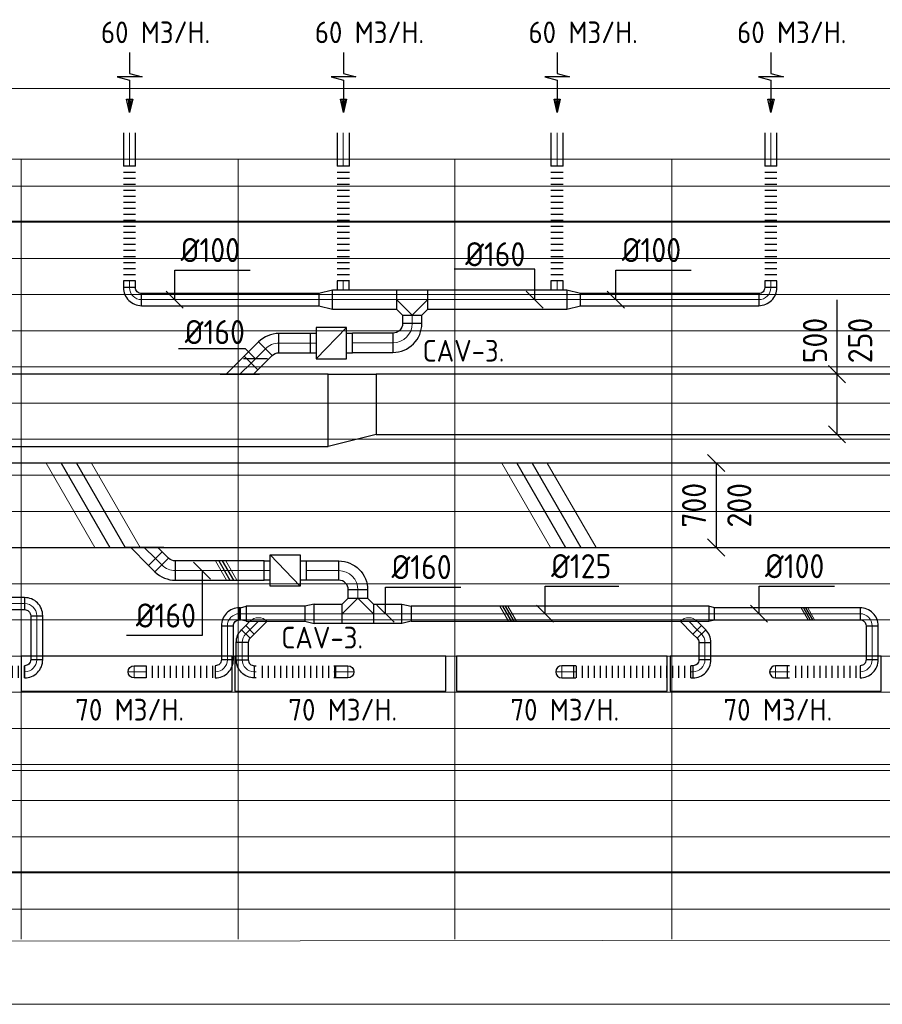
# Model space of a CAD drawing. Header units: millimetres. Extents: x -72425 to 38660, y 7096 to 51783.
# Tile 36 of 54: x -50212 to -43055, y 43598 to 51769. Entities that reach past the tile are written whole.
import ezdxf
from ezdxf.enums import TextEntityAlignment as Align

# ---------------------------------------------------------------- set-up
doc = ezdxf.new("R2010")
doc.units = ezdxf.units.MM
doc.header["$LTSCALE"] = 50
for name, color, linetype, lineweight in [('WL570---_BESTAAND-HARTLIJN', 161, 'Continuous', 0), ('WL570---_BESTAAND-MAATVOERING', 161, 'Continuous', 0), ('WL570---_BESTAAND-TOEVOER', 180, 'Continuous', 0)]:
    doc.layers.add(name, color=color, linetype=linetype, lineweight=lineweight)
for name, color, linetype in [('WL570---_RETOUR', 100, 'Continuous'), ('WL570---_TOEVOER', 200, 'Continuous'), ('WM570---_RETOUR', 2, 'Continuous'), ('WM570---_TOEVOER', 2, 'Continuous')]:
    doc.layers.add(name, color=color, linetype=linetype)
doc.styles.add('LZ-MAATVOEREN', font='simplex')
doc.styles.add('MAATVOERING', font='ISO')

# ---------------------------------------------------------------- blocks, each defined once
blk = doc.blocks.new('A$C33D74301')
at = {"color": 8, "linetype": 'Continuous', "lineweight": 13}
for p, q in [((-7425, 6450), (-68325, 6450)), ((-46800, 6450), (-46800, -25)), ((-46800, 6450), (-46800, -25)), ((-45000, 6450), (-45000, -25)), ((-45000, 6450), (-45000, -25)), ((-43200, 6450), (-43200, -25)), ((-43200, 6450), (-43200, -25)), ((-41400, 6450), (-41400, -25)), ((-41400, 6450), (-41400, -25)), ((-68325, 6225), (-7400, 6225)), ((-68325, 5925), (-7400, 5925)), ((-68325, 5625), (-7400, 5625)), ((-68325, 5325), (-7400, 5325)), ((-68325, 5025), (-7400, 5025)), ((-68325, 4725), (-7400, 4725)), ((-68325, 4725), (-7400, 4725)), ((-68325, 4425), (-7400, 4425)), ((-68325, 4125), (-7400, 4125)), ((-68325, 3825), (-7400, 3825)), ((-68325, 3525), (-7400, 3525)), ((-68325, 3222.5), (-7400, 3225)), ((-68325, 2925), (-7400, 2925)), ((-68325, 2625), (-7400, 2625)), ((-68325, 2325), (-7400, 2325)), ((-68325, 2025), (-7400, 2025)), ((-68325, 1725), (-7400, 1725)), ((-68325, 1425), (-7400, 1425)), ((-56649.8, 1375), (-25252, 1375)), ((-68325, 1125), (0, 1125)), ((-68325, 825), (0, 825)), ((-68325, 525), (0, 525)), ((-68325, 225), (-32550.2, 225)), ((-32550, -24.8), (-68324.7, -62.2))]:
    blk.add_line(p, q, dxfattribs=at)
blk = doc.blocks.new('FLLINE100')
blk.add_line((0, -50), (0, 50))
blk = doc.blocks.new('OEX10000100000')
at = {"rotation": 90}
for p in [(0, -50), (0, -100), (0, -150), (0, -200), (0, -250), (0, -300), (0, -350), (0, -400), (0, -450), (0, -500), (0, -550), (0, -600), (0, -650), (0, -700), (0, -750), (0, -800), (0, -850), (0, -900), (0, -950), (0, -1000)]:
    blk.add_blockref('FLLINE100', p, dxfattribs=at)
blk = doc.blocks.new('KARO')
for p, q in [((1, 0.5), (0, 0.5)), ((0, -0.5), (1, -0.5))]:
    blk.add_line(p, q)
at = {"invisible_edges": 15}
blk.add_3dface([(0, 0.5), (0, -0.5), (1, -0.5), (1, 0.5)], dxfattribs=at)
at = {"layer": 'WL570---_BESTAAND-HARTLIJN'}
blk.add_line((0, 0), (1, 0), dxfattribs=at)
blk = doc.blocks.new('AFZPIJL')
for points in [[(0, -10), (0, -6.52), (-2.06, -5.97), (2.06, -5.97), (0, -5.41), (0, 0)], [(-0.26, -2.22), (0, 0)], [(0.26, -2.22), (0, 0)]]:
    blk.add_lwpolyline(points)
blk.add_lwpolyline([(0.52, -2.22), (-0.52, -2.22), (0, 0)], close=True)
blk = doc.blocks.new('ORN_T_SP')
blk.add_lwpolyline([(-0.5, 0.5), (-0.5, -0.5), (0.5, -0.5), (0.5, 0.5)], close=True)
at = {"style": 'LZ-MAATVOEREN', "flags": 9}
for tag, p in [('ROS_TYPE', (0.6333, 0.6833)), ('ROS_M3H', (0.6333, 0.4833)), ('ROS_ZIJDE', (0.6333, 0.2833)), ('ROS_STAT', (0.6333, 0.0833))]:
    blk.add_attdef(tag, p, '', height=0.125, dxfattribs=at)
blk = doc.blocks.new('KARH')
for p, q in [((1, 0.5), (0, 0.5)), ((0, -0.5), (1, -0.5))]:
    blk.add_line(p, q)
at = {"invisible_edges": 15}
blk.add_3dface([(0, 0.5), (0, -0.5), (1, -0.5), (1, 0.5)], dxfattribs=at)
blk = doc.blocks.new('OBO10000090H')
blk.add_lwpolyline([(50, -100, 0.414214), (-100, 50), (-100, -50, -0.414214), (-50, -100)], format="xyb", close=True)
at = {"invisible_edges": 15}
for points in [[(-91.3, -50.8), (-74, 47.7), (-100, 50), (-100, -50)], [(-82.9, -53), (-48.7, 41), (-74, 47.7), (-91.3, -50.8)], [(-75, -56.7), (-25, 29.9), (-48.7, 41), (-82.9, -53)], [(-67.9, -61.7), (-3.6, 14.9), (-25, 29.9), (-75, -56.7)], [(-61.7, -67.9), (14.9, -3.6), (-3.6, 14.9), (-67.9, -61.7)], [(-56.7, -75), (29.9, -25), (14.9, -3.6), (-61.7, -67.9)], [(-53, -82.9), (41, -48.7), (29.9, -25), (-56.7, -75)], [(-50.8, -91.3), (47.7, -74), (41, -48.7), (-53, -82.9)], [(-50, -100), (50, -100), (47.7, -74), (-50.8, -91.3)]]:
    blk.add_3dface(points, dxfattribs=at)
at = {"layer": 'WL570---_BESTAAND-HARTLIJN'}
blk.add_arc((-100, -100), 100, 0, 90, dxfattribs=at)
blk = doc.blocks.new('VV160025050025004000RG')
blk.add_lwpolyline([(0, 300), (400, 300), (400, -200), (0, -300)], close=True)
at = {"invisible_edges": 15}
blk.add_3dface([(0, 300), (400, 300), (400, -200), (0, -300)], dxfattribs=at)
blk = doc.blocks.new('MVLINE')
blk.add_line((35.4, -35.4), (-35.4, 35.4))
blk = doc.blocks.new('OBO10000090ZE')
blk.add_lwpolyline([(-50, 0), (50, 0), (50, 100, 1), (-50, 100)], format="xyb", close=True)
at = {"layer": 'WL570---_BESTAAND-HARTLIJN'}
for points in [[(-50, 100), (50, 100)], [(0, 0), (0, 150)]]:
    blk.add_lwpolyline(points, dxfattribs=at)
blk = doc.blocks.new('OBO10000090L')
blk.add_lwpolyline([(50, 0, 0.414214), (-100, 150), (-100, 50, -0.414214), (-50, 0)], format="xyb", close=True)
at = {"invisible_edges": 15}
for points in [[(-91.3, 49.2), (-74, 147.7), (-100, 150), (-100, 50)], [(-82.9, 47), (-48.7, 141), (-74, 147.7), (-91.3, 49.2)], [(-75, 43.3), (-25, 129.9), (-48.7, 141), (-82.9, 47)], [(-67.9, 38.3), (-3.6, 114.9), (-25, 129.9), (-75, 43.3)], [(-61.7, 32.1), (14.9, 96.4), (-3.6, 114.9), (-67.9, 38.3)], [(-56.7, 25), (29.9, 75), (14.9, 96.4), (-61.7, 32.1)], [(-53, 17.1), (41, 51.3), (29.9, 75), (-56.7, 25)], [(-50.8, 8.7), (47.7, 26), (41, 51.3), (-53, 17.1)], [(-50, 0), (50, 0), (47.7, 26), (-50.8, 8.7)]]:
    blk.add_3dface(points, dxfattribs=at)
at = {"layer": 'WL570---_BESTAAND-HARTLIJN'}
blk.add_arc((-100, 0), 100, 0, 90, dxfattribs=at)
blk = doc.blocks.new('OEX1000058500')
at = {"rotation": 180}
for p in [(50, 0), (100, 0), (150, 0), (200, 0), (250, 0), (300, 0), (350, 0), (400, 0), (450, 0), (500, 0), (550, 0)]:
    blk.add_blockref('FLLINE100', p, dxfattribs=at)
blk = doc.blocks.new('OZA1250100045L')
blk.add_lwpolyline([(-70.7, 0), (-106.1, 35.4), (-35.4, 106.1), (70.7, 0)])
at = {"layer": 'WL570---_BESTAAND-HARTLIJN'}
blk.add_line((0, 0), (-70.7, 70.7), dxfattribs=at)
at = {"layer": 'WL570---_BESTAAND-TOEVOER'}
blk.add_arc((0, 70.7), 100, 225, 315, dxfattribs=at)
blk = doc.blocks.new('OBO10000045H')
blk.add_lwpolyline([(50, -41.4, 0.198912), (6.1, 64.6), (-64.6, -6.1, -0.198912), (-50, -41.4)], format="xyb", close=True)
at = {"invisible_edges": 15}
for points in [[(-61.7, -9.3), (14.9, 55), (6.1, 64.6), (-64.6, -6.1)], [(-59, -12.7), (22.9, 44.6), (14.9, 55), (-61.7, -9.3)], [(-56.7, -16.4), (29.9, 33.6), (22.9, 44.6), (-59, -12.7)], [(-54.7, -20.3), (35.9, 22), (29.9, 33.6), (-56.7, -16.4)], [(-53, -24.3), (41, 9.9), (35.9, 22), (-54.7, -20.3)], [(-51.7, -28.5), (44.9, -2.6), (41, 9.9), (-53, -24.3)], [(-50.8, -32.7), (47.7, -15.4), (44.9, -2.6), (-51.7, -28.5)], [(-50.2, -37.1), (49.4, -28.3), (47.7, -15.4), (-50.8, -32.7)], [(-50, -41.4), (50, -41.4), (49.4, -28.3), (-50.2, -37.1)]]:
    blk.add_3dface(points, dxfattribs=at)
at = {"layer": 'WL570---_BESTAAND-HARTLIJN'}
blk.add_arc((-100, -41.4), 100, 0, 45, dxfattribs=at)
blk = doc.blocks.new('OSV1251000460G')
blk.add_lwpolyline([(0, -62.5), (46.7, -50), (46.7, 50), (0, 62.5)], close=True)
at = {"layer": 'WL570---_BESTAAND-HARTLIJN'}
blk.add_line((0, 0), (46.7, 0), dxfattribs=at)
blk = doc.blocks.new('OEX1000080500')
at = {"rotation": 180}
for p in [(50, 0), (100, 0), (150, 0), (200, 0), (250, 0), (300, 0), (350, 0), (400, 0), (450, 0), (500, 0), (550, 0), (600, 0), (650, 0), (700, 0), (750, 0), (800, 0)]:
    blk.add_blockref('FLLINE100', p, dxfattribs=at)
blk = doc.blocks.new('OAF16000045R')
blk.add_line((-163.1, 0), (163.1, 0))
blk.add_lwpolyline([(-113.1, 0), (35.4, 148.5), (148.5, 35.4), (113.1, 0)])
at = {"layer": 'WL570---_BESTAAND-HARTLIJN'}
blk.add_line((91.9, 91.9), (0, 0), dxfattribs=at)
blk = doc.blocks.new('VBX1601600016025000')
blk.add_lwpolyline([(50, -130), (300, -130), (300, 130), (50, 130)], close=True)
for points in [[(50, 80), (0, 80), (0, -80), (50, -80)], [(300, -80), (350, -80), (350, 80), (300, 80)]]:
    blk.add_lwpolyline(points)
at = {"layer": 'WL570---_BESTAAND-HARTLIJN'}
blk.add_line((300, 0), (350, 0), dxfattribs=at)
at = {"layer": 'WL570---_BESTAAND-TOEVOER'}
blk.add_line((50, -130), (300, 130), dxfattribs=at)
blk = doc.blocks.new('OSV16010001120G')
blk.add_lwpolyline([(0, -80), (112, -50), (112, 50), (0, 80)], close=True)
at = {"layer": 'WL570---_BESTAAND-HARTLIJN'}
blk.add_line((0, 0), (112, 0), dxfattribs=at)
blk = doc.blocks.new('OBO16000090H')
blk.add_lwpolyline([(80, -160, 0.414214), (-160, 80), (-160, -80, -0.414214), (-80, -160)], format="xyb", close=True)
at = {"invisible_edges": 15}
for points in [[(-146.1, -81.2), (-118.3, 76.4), (-160, 80), (-160, -80)], [(-132.6, -84.8), (-77.9, 65.5), (-118.3, 76.4), (-146.1, -81.2)], [(-120, -90.7), (-40, 47.8), (-77.9, 65.5), (-132.6, -84.8)], [(-108.6, -98.7), (-5.7, 23.9), (-40, 47.8), (-120, -90.7)], [(-98.7, -108.6), (23.9, -5.7), (-5.7, 23.9), (-108.6, -98.7)], [(-90.7, -120), (47.8, -40), (23.9, -5.7), (-98.7, -108.6)], [(-84.8, -132.6), (65.5, -77.9), (47.8, -40), (-90.7, -120)], [(-81.2, -146.1), (76.4, -118.3), (65.5, -77.9), (-84.8, -132.6)], [(-80, -160), (80, -160), (76.4, -118.3), (-81.2, -146.1)]]:
    blk.add_3dface(points, dxfattribs=at)
at = {"layer": 'WL570---_BESTAAND-HARTLIJN'}
blk.add_arc((-160, -160), 160, 0, 90, dxfattribs=at)
blk = doc.blocks.new('OTS16016016000T')
blk.add_lwpolyline([(-130, -210), (130, -210), (130, -50), (80, 0), (-80, 0), (-130, -50)], close=True)
at = {"layer": 'WL570---_BESTAAND-HARTLIJN'}
blk.add_line((-130, -130), (130, -130), dxfattribs=at)
at = {"layer": 'WL570---_BESTAAND-TOEVOER'}
blk.add_lwpolyline([(-130, -130), (0, 0), (130, -130)], dxfattribs=at)
blk = doc.blocks.new('OSV1601250780G')
blk.add_lwpolyline([(0, -80), (78, -62.5), (78, 62.5), (0, 80)], close=True)
at = {"layer": 'WL570---_BESTAAND-HARTLIJN'}
blk.add_line((0, 0), (78, 0), dxfattribs=at)
blk = doc.blocks.new('OAF16000045L')
blk.add_line((-163.1, 0), (163.1, 0))
blk.add_lwpolyline([(-113.1, 0), (-148.5, 35.4), (-35.4, 148.5), (113.1, 0)])
at = {"layer": 'WL570---_BESTAAND-HARTLIJN'}
blk.add_line((-91.9, 91.9), (0, 0), dxfattribs=at)
blk = doc.blocks.new('OBO16000045H')
blk.add_lwpolyline([(80, -66.3, 0.198912), (9.7, 103.4), (-103.4, -9.7, -0.198912), (-80, -66.3)], format="xyb", close=True)
at = {"invisible_edges": 15}
for points in [[(-98.7, -14.9), (23.9, 88), (9.7, 103.4), (-103.4, -9.7)], [(-94.5, -20.4), (36.6, 71.4), (23.9, 88), (-98.7, -14.9)], [(-90.7, -26.3), (47.8, 53.7), (36.6, 71.4), (-94.5, -20.4)], [(-87.5, -32.5), (57.5, 35.2), (47.8, 53.7), (-90.7, -26.3)], [(-84.8, -38.9), (65.5, 15.8), (57.5, 35.2), (-87.5, -32.5)], [(-82.7, -45.6), (71.8, -4.2), (65.5, 15.8), (-84.8, -38.9)], [(-81.2, -52.4), (76.4, -24.6), (71.8, -4.2), (-82.7, -45.6)], [(-80.3, -59.3), (79.1, -45.4), (76.4, -24.6), (-81.2, -52.4)], [(-80, -66.3), (80, -66.3), (79.1, -45.4), (-80.3, -59.3)]]:
    blk.add_3dface(points, dxfattribs=at)
at = {"layer": 'WL570---_BESTAAND-HARTLIJN'}
blk.add_arc((-160, -66.3), 160, 0, 45, dxfattribs=at)
blk = doc.blocks.new('OEX1000057400')
at = {"rotation": 180}
for p in [(50, 0), (100, 0), (150, 0), (200, 0), (250, 0), (300, 0), (350, 0), (400, 0), (450, 0), (500, 0), (550, 0)]:
    blk.add_blockref('FLLINE100', p, dxfattribs=at)
blk = doc.blocks.new('OEX1000065300')
at = {"rotation": 180}
for p in [(50, 0), (100, 0), (150, 0), (200, 0), (250, 0), (300, 0), (350, 0), (400, 0), (450, 0), (500, 0), (550, 0), (600, 0), (650, 0)]:
    blk.add_blockref('FLLINE100', p, dxfattribs=at)
blk = doc.blocks.new('UISO')
for p, q in [((0, 0.18), (1, 0.757)), ((0, 0), (1, 0.577))]:
    blk.add_line(p, q)
at = {"layer": 'WL570---_BESTAAND-TOEVOER'}
for p, q in [((0, 0.36), (1, 0.937)), ((0, -0.18), (1, 0.397))]:
    blk.add_line(p, q, dxfattribs=at)

msp = doc.modelspace()

# ---------------------------------------------------------------- linework, layer by layer
at = {"layer": 'WL570---_BESTAAND-MAATVOERING'}
msp.add_line((-72173, 51198), (-3084.7, 51198), dxfattribs=at)

# ---------------------------------------------------------------- block references
at = {"layer": 'WL570---_RETOUR', "xscale": 50, "yscale": 50, "zscale": 50, "rotation": 180}
for p in [(-49299.6, 50998), (-47525.3, 50998), (-45752.3, 50998), (-43978.6, 50998)]:
    msp.add_blockref('AFZPIJL', p, dxfattribs=at)
at = {"layer": 'WM570---_TOEVOER'}
msp.add_blockref('A$C33D74301', (-3400.3, 44163.1), dxfattribs=at)

# ---------------------------------------------------------------- texts
at = {"layer": 'WM570---_RETOUR', "style": 'MAATVOERING'}
for p in [(-49536.9, 51574.5), (-47762.6, 51574.5), (-45989.6, 51574.5), (-44258.8, 51574.5)]:
    msp.add_text('60 M3/H.', height=180, dxfattribs=at).set_placement(p)

# ---------------------------------------------------------------- next in the draw order: linework, layer by layer
at = {"layer": 'WL570---_BESTAAND-MAATVOERING'}
for p, q in [((-72173, 50098), (-3084.7, 50098)), ((-54023.9, 44698), (-3084.7, 44698)), ((-54023.9, 43598), (-3084.7, 43598))]:
    msp.add_line(p, q, dxfattribs=at)
at = {"layer": 'WM570---_RETOUR'}
for points in [[(-48925.7, 49446), (-48925.7, 49690.6), (-48299.5, 49690.6)], [(-45938.8, 49446), (-45938.8, 49699.3), (-46607.9, 49699.3)], [(-45265.8, 49446), (-45265.8, 49690.6), (-44639.6, 49690.6)], [(-43430.2, 48327.5), (-43430.2, 48868), (-43430.2, 49444.9)], [(-48254.7, 48954.2), (-48338.7, 49038.2), (-48894.4, 49038)]]:
    msp.add_lwpolyline(points, dxfattribs=at)
at = {"layer": 'WM570---_TOEVOER'}
for points in [[(-44432.9, 48089.3), (-44432.9, 47389.3)], [(-48698.8, 47197.3), (-48698.8, 46657.9), (-49325, 46657.9)], [(-47176.5, 46839.3), (-47176.5, 47059.7), (-46550.3, 47059.7)], [(-45852.4, 46839.3), (-45852.4, 47067.4), (-45240.5, 47067.4)], [(-44077.3, 46839.3), (-44077.3, 47067.4), (-43451.1, 47067.4)]]:
    msp.add_lwpolyline(points, dxfattribs=at)

# ---------------------------------------------------------------- next in the draw order: block references
at = {"layer": 'WL570---_RETOUR'}
for p, xscale, yscale, zscale, rotation in [((-49300.8, 50553.2), 275.9456809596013, 100, 100, 90), ((-47526.5, 50553.2), 275.9456809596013, 100, 100, 90), ((-45753.5, 50553.2), 275.9456809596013, 100, 100, 90), ((-43979.8, 50553.2), 275.9456809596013, 100, 100, 90), ((-49300.8, 49602.6), 55.98824614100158, 100, 100, 270), ((-47527.1, 49602.6), 76.59570207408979, 100, 100, 270), ((-45753.5, 49602.6), 76.59570207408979, 100, 100, 270), ((-43979.8, 49602.6), 56.55323533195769, 100, 100, 270), ((-45670.9, 49446), 1155.692717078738, 160, 160, 180), ((-44079.8, 49446), 1479.093870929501, 100, 100, 180), ((-46954.8, 49247.9), 68.03356260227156, 160, 160, 90), ((-47114.8, 49087.9), 336.666187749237, 160, 160, 179.9999999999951), ((-48292.3, 48919.5), 167.9025051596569, 160, 160, 45.00000000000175)]:
    msp.add_blockref('KARO', p, dxfattribs=dict(at, xscale=xscale, yscale=yscale, zscale=zscale, rotation=rotation))
for name, p in [('OEX10000100000', (-49300.8, 50602.6)), ('OEX10000100000', (-47526.5, 50602.6)), ('OEX10000100000', (-45753.5, 50602.6)), ('OEX10000100000', (-43979.8, 50602.6)), ('OSV16010001120G', (-45670.9, 49446)), ('OAF16000045R', (-48384.2, 48827.5)), ('VV160025050025004000RG', (-47652.8, 48527.5))]:
    msp.add_blockref(name, p, dxfattribs=at)
for name, p, rotation in [('OBO10000090H', (-49300.8, 49446), 180), ('OSV16010001120G', (-47616.6, 49446), 180), ('OTS16016016000T', (-46954.8, 49316), 180), ('OBO10000090H', (-43979.8, 49446), 270), ('VBX1601600016025000', (-47451.4, 49085.1), 179.9999999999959), ('OBO16000090H', (-46954.8, 49087.9), 270), ('OBO16000045H', (-48126.7, 49085.1), 89.99999999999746)]:
    msp.add_blockref(name, p, dxfattribs=dict(at, rotation=rotation))
for name, p, xscale, yscale, zscale in [('KARO', (-47616.6, 49446), 532.4182424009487, 160, 160), ('KARO', (-49200.8, 49446), 1472.226754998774, 100, 100), ('KARO', (-48060.4, 49085.1), 258.9693854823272, 160, 160), ('KARH', (-53599.8, 48527.5), 5947.00927099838, 600, 250), ('KARH', (-47252.8, 48577.5), 7239.654609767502, 500, 250)]:
    msp.add_blockref(name, p, dxfattribs=dict(at, xscale=xscale, yscale=yscale, zscale=zscale))
at = {"layer": 'WL570---_TOEVOER'}
for name, p, xscale, yscale, zscale in [('KARH', (-50890.3, 47739.3), 8563.500890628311, 700, 200), ('KARO', (-48919.4, 47197.3), 735.5941214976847, 160, 160), ('KARO', (-47565, 47197.3), -268.7812768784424, 160, 160), ('KARO', (-51512.8, 46923.3), 1342.247277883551, 100, 100), ('KARO', (-47041.7, 46839.3), -233.2989132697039, 160, 160), ('KARO', (-48248.7, 46357.5), -16.2227493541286, 100, 100), ('KARO', (-47588.5, 46357.5), -16.03765465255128, 100, 100), ('KARO', (-45613.7, 46357.5), 16.03765465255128, 100, 100), ('KARO', (-44642.4, 46357.5), 16.2227493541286, 100, 100), ('KARO', (-43840, 46357.5), 16.03765465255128, 100, 100)]:
    msp.add_blockref(name, p, dxfattribs=dict(at, xscale=xscale, yscale=yscale, zscale=zscale))
for name, p, xscale, yscale, zscale, rotation in [('UISO', (-49867, 48089.3), 700, 700, 700, 270), ('UISO', (-46086, 48089.3), 700, 700, 700, 270), ('KARO', (-49085.7, 47297.4), 75.22195749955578, 160, 160, 315.0000000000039), ('UISO', (-48559.3, 47277.3), 160, 160, 160, 270), ('KARO', (-47405, 47037.3), -68.03356260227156, 160, 160, 90), ('KARO', (-47768.3, 46839.3), -233.2989132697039, 160, 160, 180), ('KARO', (-50070.5, 46823.3), 365.7487182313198, 100, 100, 270), ('KARO', (-48380.4, 46839.3), 8.099561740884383, 100, 100, 180), ('KARO', (-47846.3, 46839.3), 487.4632855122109, 125, 125, 180), ('KARO', (-44492.8, 46839.3), 2470.920795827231, 125, 125, 180), ('UISO', (-46205.5, 46901.8), 125, 125, 125, 270), ('KARO', (-43239.3, 46839.3), 1206.831079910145, 100, 100, 180), ('UISO', (-43709.7, 46889.3), 100, 100, 100, 270), ('KARO', (-48335.6, 46671.4), -48.98494323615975, 100, 100, 224.9999999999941), ('KARO', (-44555.5, 46671.4), 48.98494323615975, 100, 100, 135.0000000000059), ('KARO', (-48488.5, 46739.3), 281.743861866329, 100, 100, 270), ('KARO', (-43139.3, 46457.5), 281.743861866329, 100, 100, 90), ('KARO', (-48364.9, 46457.5), -143.1849200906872, 100, 100, 270), ('KARO', (-44526.2, 46457.5), 143.1849200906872, 100, 100, 90)]:
    msp.add_blockref(name, p, dxfattribs=dict(at, xscale=xscale, yscale=yscale, zscale=zscale, rotation=rotation))
for name, p, rotation in [('OAF16000045L', (-49177.7, 47389.3), 180), ('OBO16000045H', (-48985.7, 47197.3), 225), ('OSV1601250780G', (-47768.3, 46839.3), 180), ('OBO10000090H', (-48488.5, 46839.3), 90), ('OZA1250100045L', (-44660.8, 46776.8), 180), ('OBO10000090L', (-50170.5, 46357.5), 270), ('OBO10000090L', (-48588.5, 46357.5), 270), ('OBO10000090L', (-44626.2, 46357.5), 270), ('OBO10000090L', (-43239.3, 46357.5), 270), ('OEX1000080500', (-50120.5, 46357.5), 180), ('OBO10000090ZE', (-45613.7, 46357.5), 90), ('OEX10000100000', (-44592.4, 46357.5), 270), ('OBO10000090ZE', (-43840, 46357.5), 90)]:
    msp.add_blockref(name, p, dxfattribs=dict(at, rotation=rotation))
at = {"layer": 'WL570---_TOEVOER', "xscale": -1}
for name, p in [('VBX1601600016025000', (-47833.8, 47197.3)), ('OTS16016016000T', (-47405, 46969.3)), ('OSV1251000460G', (-48333.8, 46839.3)), ('OBO10000045H', (-48364.9, 46642.1))]:
    msp.add_blockref(name, p, dxfattribs=at)
for name, p, rotation in [('OBO16000090H', (-47405, 47197.3), 270), ('OSV1601250780G', (-47041.7, 46839.3), 180), ('OZA1250100045L', (-48230.3, 46776.8), 180), ('OBO10000090L', (-48264.9, 46357.5), 90), ('OBO10000090ZE', (-49162.2, 46357.5), 90), ('OBO10000090ZE', (-47588.5, 46357.5), 270)]:
    msp.add_blockref(name, p, dxfattribs=dict(at, rotation=rotation))
at = {"layer": 'WL570---_TOEVOER'}
for name, p in [('OBO10000090H', (-50070.5, 46923.3)), ('OSV1251000460G', (-44492.8, 46839.3)), ('OBO10000090H', (-43139.3, 46839.3)), ('OBO10000045H', (-44526.2, 46642.1)), ('OEX1000057400', (-49162.2, 46357.5)), ('OEX1000065300', (-48248.7, 46357.5)), ('OEX1000058500', (-43824, 46357.5))]:
    msp.add_blockref(name, p, dxfattribs=at)
at = {"layer": 'WL570---_TOEVOER', "xscale": 1750, "yscale": 290}
for p in [(-49324.1, 46343), (-47550.4, 46343), (-45713.7, 46343), (-43940, 46343)]:
    msp.add_blockref('ORN_T_SP', p, dxfattribs=at)
at = {"layer": 'WM570---_RETOUR', "xscale": 2, "yscale": 2, "zscale": 2}
for p in [(-48925.7, 49446), (-45265.8, 49446), (-43430.2, 48827.5), (-43430.2, 48327.5)]:
    msp.add_blockref('MVLINE', p, dxfattribs=at)
for p, rotation in [((-45938.8, 49446), 180), ((-48254.7, 48954.2), 45.00000000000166)]:
    msp.add_blockref('MVLINE', p, dxfattribs=dict(at, rotation=rotation))
at = {"layer": 'WM570---_TOEVOER', "xscale": 2, "yscale": 2, "zscale": 2}
for p in [(-44432.9, 48089.3), (-44432.9, 47389.3), (-48698.8, 47197.3), (-47176.5, 46839.3), (-45852.4, 46839.3), (-44077.3, 46839.3)]:
    msp.add_blockref('MVLINE', p, dxfattribs=at)

# ---------------------------------------------------------------- next in the draw order: texts
at = {"layer": 'WM570---_RETOUR', "style": 'MAATVOERING'}
for s, height, p in [('%%c100', 200, (-48875.7, 49757.3)), ('%%c160', 200, (-46515.1, 49722.9)), ('%%c100', 200, (-45215.8, 49757.3)), ('CAV-3.', 180, (-46868.5, 48931.7))]:
    msp.add_text(s, height=height, dxfattribs=at).set_placement(p)
for s, p in [('500', (-43513.5, 48918)), ('250', (-43138.5, 48918))]:
    msp.add_text(s, height=200, rotation=90, dxfattribs=at).set_placement(p)
msp.add_text('%%c160', height=200, dxfattribs=at).set_placement((-48343.1, 49076.9), align=Align.RIGHT)
at = {"layer": 'WM570---_TOEVOER', "style": 'MAATVOERING'}
for s, p in [('700', (-44516.3, 47739.3)), ('200', (-44141.3, 47739.3))]:
    msp.add_text(s, height=200, rotation=90, dxfattribs=at).set_placement(p, align=Align.CENTER)
for s, height, p in [('%%c160', 200, (-47126.5, 47126.4)), ('%%c125', 200, (-45802.4, 47134.1)), ('%%c100', 200, (-44027.3, 47134.1)), ('CAV-3.', 180, (-48040.6, 46551.2)), ('70 M3/H.', 180, (-49750.2, 45952.6)), ('70 M3/H.', 180, (-47982.3, 45952.6)), ('70 M3/H.', 180, (-46139.8, 45952.6)), ('70 M3/H.', 180, (-44371.9, 45952.6))]:
    msp.add_text(s, height=height, dxfattribs=at).set_placement(p)
msp.add_text('%%c160', height=200, dxfattribs=at).set_placement((-48748.8, 46724.5), align=Align.RIGHT)

doc.saveas('drawing.dxf')
